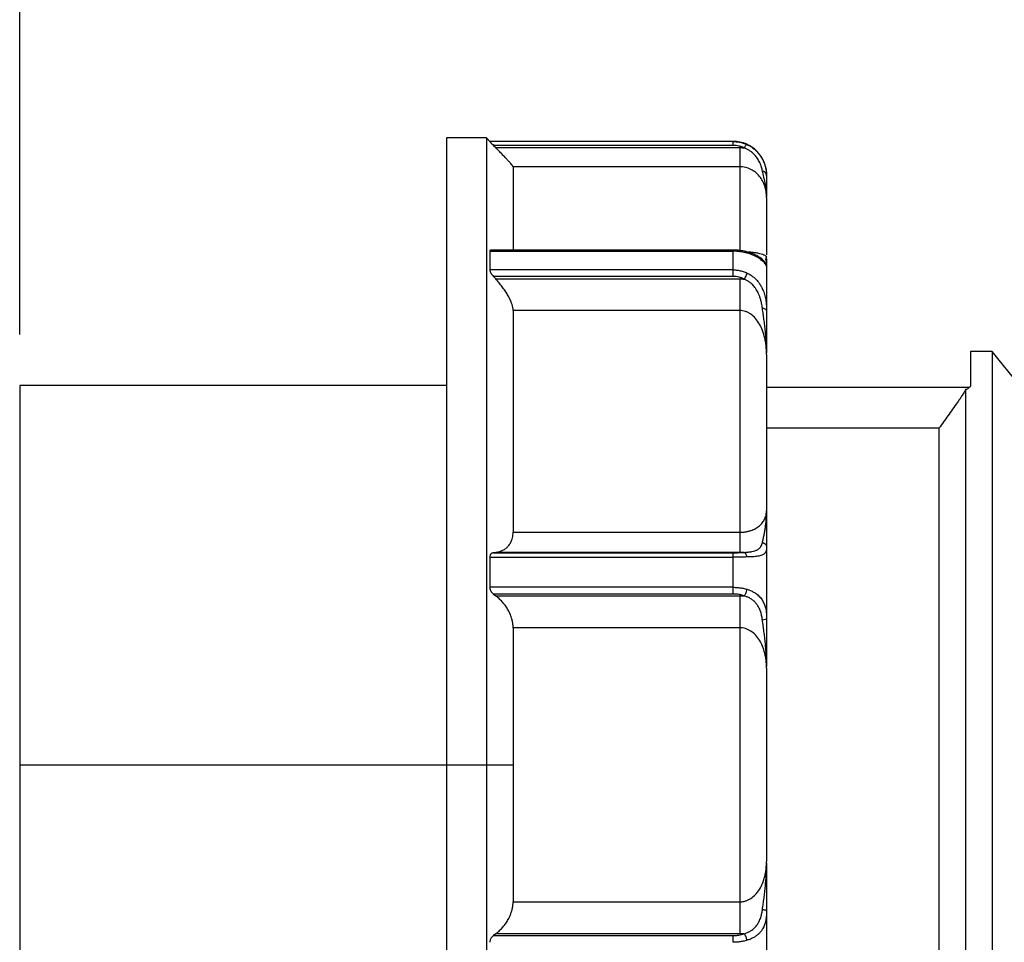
# Model space of a CAD drawing. Header units: inches. Extents: x 0 to 33, y 0 to 25.5.
# Tile 10 of 19: x 13.7 to 16.6, y 13.2 to 15.9. Entities that reach past the tile are written whole.
import ezdxf

# ---------------------------------------------------------------- set-up
doc = ezdxf.new("R2010")
doc.units = ezdxf.units.IN
doc.header["$LTSCALE"] = 3
doc.header["$MEASUREMENT"] = 0
doc.linetypes.add('SLD-Solid', pattern=[0])
doc.layers.add('DIMENSIONS', color=140, linetype='SLD-Solid', lineweight=25)
doc.styles.add('SLDTEXTSTYLE0', font='GOTHIC.TTF', dxfattribs={"width": 0.913})
doc.dimstyles.new('SLDDIMSTYLE1', dxfattribs={"dimtxt": 0.375, "dimasz": 0.45, "dimexe": 0, "dimexo": 0.0625, "dimgap": 0.09375, "dimtad": 0, "dimtih": 1, "dimtoh": 1, "dimrnd": 1e-09, "dimzin": 12, "dimdsep": 46, "dimtxsty": 'SLDTEXTSTYLE0', "dimsah": 1, "dimcen": 0.09, "dimadec": 0, "dimazin": 3, "dimtfac": 1, "dimtofl": 0, "dimtmove": 0, "dimatfit": 3, "dimfxl": 0, "dimfrac": 2, "dimtolj": 1, "dimtzin": 12, "dimarcsym": 0})
doc.dimstyles.new('SLDDIMSTYLE2', dxfattribs={"dimtxt": 0.375, "dimasz": 0.45, "dimexe": 0, "dimexo": 0.0625, "dimgap": 0.09375, "dimtad": 0, "dimtih": 1, "dimtoh": 1, "dimrnd": 1e-09, "dimzin": 4, "dimdsep": 46, "dimtxsty": 'SLDTEXTSTYLE0', "dimsah": 1, "dimcen": 0.09, "dimadec": 0, "dimazin": 1, "dimtfac": 1, "dimtofl": 0, "dimtmove": 0, "dimatfit": 3, "dimfxl": 0, "dimfrac": 2, "dimtolj": 1, "dimtzin": 12, "dimarcsym": 0})

# ---------------------------------------------------------------- blocks, each defined once
blk = doc.blocks.new('_D_1')
at = {"layer": 'DIMENSIONS'}
for p, q in [((13.7123, 14.954), (13.7123, 17.3455)), ((18.3001, 14.9521), (18.3001, 17.3455)), ((13.7123, 16.9705), (14.9396, 16.9705)), ((15.3827, 16.9676), (15.2685, 16.9676)), ((15.2685, 16.9676), (15.2685, 16.3723)), ((16.6296, 16.9676), (16.7439, 16.9676)), ((16.7439, 16.9676), (16.7439, 16.3723)), ((18.3001, 16.9705), (17.0728, 16.9705)), ((15.2685, 16.3723), (15.3827, 16.3723)), ((16.7439, 16.3723), (16.6296, 16.3723))]:
    blk.add_line(p, q, dxfattribs=at)
for points in [[(13.7123, 16.9705), (14.1623, 16.8805), (14.1623, 17.0605)], [(18.3001, 16.9705), (17.8501, 17.0605), (17.8501, 16.8805)]]:
    blk.add_solid(points, dxfattribs=at)
at = {"layer": 'DIMENSIONS', "char_height": 0.375, "attachment_point": 1, "style": 'SLDTEXTSTYLE0'}
for s, insert in [('4.59', (15.5213, 17.5228)), ('116.5', (15.3827, 16.8513))]:
    blk.add_mtext(s, dxfattribs=dict(at, insert=insert))
blk = doc.blocks.new('_D_2')
at = {"layer": 'DIMENSIONS'}
for p, q in [((13.7123, 14.954), (13.7123, 19.3575)), ((21.7135, 14.9406), (21.7135, 19.3575)), ((13.7123, 18.9825), (16.6463, 18.9825)), ((21.7135, 18.9825), (18.7795, 18.9825)), ((17.0894, 18.9796), (16.9752, 18.9796)), ((16.9752, 18.9796), (16.9752, 18.3843)), ((18.3363, 18.9796), (18.4506, 18.9796)), ((18.4506, 18.9796), (18.4506, 18.3843)), ((16.9752, 18.3843), (17.0894, 18.3843)), ((18.4506, 18.3843), (18.3363, 18.3843))]:
    blk.add_line(p, q, dxfattribs=at)
for points in [[(13.7123, 18.9825), (14.1623, 18.8925), (14.1623, 19.0725)], [(21.7135, 18.9825), (21.2635, 19.0725), (21.2635, 18.8925)]]:
    blk.add_solid(points, dxfattribs=at)
at = {"layer": 'DIMENSIONS', "char_height": 0.375, "attachment_point": 1, "style": 'SLDTEXTSTYLE0'}
for s, insert in [('8.00', (17.228, 19.5348)), ('203.2', (17.0894, 18.8633))]:
    blk.add_mtext(s, dxfattribs=dict(at, insert=insert))

msp = doc.modelspace()

# ---------------------------------------------------------------- linework, layer by layer
for p, q in [((15.0902, 15.5344), (14.9721, 15.5344)), ((14.9721, 15.5344), (14.9721, 13.684)), ((15.1001, 15.5245), (15.0902, 15.5344)), ((15.0902, 15.5344), (15.0902, 13.684)), ((15.8186, 15.5245), (15.1001, 15.5245)), ((15.1001, 15.5245), (15.1001, 15.5239)), ((15.8186, 15.5239), (15.1001, 15.5239)), ((15.1109, 15.5126), (15.1175, 15.5059)), ((15.8186, 15.5126), (15.1109, 15.5126)), ((15.1175, 15.5059), (15.8383, 15.5059)), ((15.169, 15.4494), (15.169, 15.2035)), ((15.8383, 15.4494), (15.169, 15.4494)), ((15.8186, 15.2035), (15.1035, 15.2035)), ((15.1001, 15.2001), (15.1001, 15.145)), ((15.1001, 15.2001), (15.8186, 15.2001)), ((15.8994, 15.1756), (15.9055, 15.1714)), ((15.8186, 15.145), (15.1001, 15.145)), ((15.1109, 15.1256), (15.1175, 15.1184)), ((15.8186, 15.1256), (15.1109, 15.1256)), ((15.1175, 15.1184), (15.8383, 15.1184)), ((15.169, 15.0251), (15.169, 14.3705)), ((15.8383, 15.0251), (15.169, 15.0251)), ((16.5835, 14.9044), (16.5194, 14.9044)), ((16.5194, 14.9044), (16.5194, 14.8051)), ((16.6623, 14.806), (16.5835, 14.9044)), ((16.5835, 14.9044), (16.5835, 12.7076)), ((14.9721, 14.804), (13.7123, 14.804)), ((13.7123, 14.804), (13.7123, 13.684)), ((16.5159, 14.7981), (15.917, 14.7981)), ((16.5048, 14.7915), (16.5048, 12.7076)), ((16.4261, 14.6774), (15.917, 14.6774)), ((16.4261, 14.6774), (16.4261, 12.718)), ((15.917, 14.434), (15.917, 14.4309)), ((15.917, 14.434), (15.917, 14.4309)), ((15.169, 14.3705), (15.8383, 14.3705)), ((15.1175, 14.311), (15.1109, 14.3101)), ((15.1109, 14.3101), (15.8186, 14.3101)), ((15.8383, 14.311), (15.1175, 14.311)), ((15.1001, 14.2971), (15.1001, 14.208)), ((15.1001, 14.2971), (15.8186, 14.2971)), ((15.8186, 14.208), (15.1001, 14.208)), ((15.1109, 14.188), (15.1175, 14.183)), ((15.8186, 14.188), (15.1109, 14.188)), ((15.1175, 14.183), (15.8383, 14.183)), ((15.169, 14.0885), (15.169, 13.684)), ((15.8383, 14.0885), (15.169, 14.0885)), ((13.7123, 13.684), (13.7123, 12.5701)), ((13.7123, 13.684), (14.9721, 13.684)), ((14.9721, 13.684), (14.9721, 11.8336)), ((14.9721, 13.684), (15.0902, 13.684)), ((15.0902, 13.684), (15.0902, 11.8336)), ((15.0902, 13.684), (15.169, 13.684)), ((15.169, 13.684), (15.169, 13.2794)), ((15.169, 13.2794), (15.8383, 13.2794)), ((15.1175, 13.185), (15.1109, 13.1799)), ((15.1109, 13.1799), (15.8186, 13.1799)), ((15.8383, 13.185), (15.1175, 13.185))]:
    msp.add_line(p, q)
msp.add_arc((15.8186, 15.4261), 0.0984, 0, 90)
for points, knots in [([(15.1001, 15.5239), (15.1001, 15.5239), (15.1001, 15.5238), (15.1005, 15.5234), (15.1011, 15.5227), (15.1019, 15.5218), (15.1035, 15.5202), (15.1064, 15.5172), (15.1093, 15.5142), (15.1109, 15.5126)], [0, 0, 0, 0, 0.086108, 0.174093, 0.264904, 0.359403, 0.458357, 0.704711, 1, 1, 1, 1]), ([(15.8186, 15.5239), (15.8206, 15.5239), (15.8245, 15.5238), (15.8305, 15.5232), (15.8364, 15.5223), (15.8423, 15.5211), (15.8481, 15.5194), (15.8538, 15.5174), (15.8575, 15.5158), (15.8594, 15.515)], [0, 0, 0, 0, 0.140849, 0.282232, 0.424231, 0.566928, 0.710404, 0.854736, 1, 1, 1, 1]), ([(15.8186, 15.5126), (15.8186, 15.5159), (15.8186, 15.5187), (15.8186, 15.5227), (15.8186, 15.5238), (15.8186, 15.5239)], [0, 0, 0, 0, 0.5, 0.5, 1, 1, 1, 1]), ([(15.169, 15.4494), (15.169, 15.4496), (15.1689, 15.4499), (15.1685, 15.4506), (15.1679, 15.4516), (15.1671, 15.4528), (15.1659, 15.4543), (15.1638, 15.4569), (15.1597, 15.4617), (15.153, 15.469), (15.1452, 15.4773), (15.1367, 15.4862), (15.1274, 15.4958), (15.1208, 15.5025), (15.1175, 15.5059)], [0, 0, 0, 0, 0.040421, 0.08086, 0.121534, 0.162656, 0.204435, 0.247066, 0.369815, 0.500418, 0.620601, 0.746326, 0.87103, 1, 1, 1, 1]), ([(15.8512, 15.5054), (15.8499, 15.506), (15.8474, 15.5071), (15.8435, 15.5085), (15.8395, 15.5097), (15.834, 15.5111), (15.827, 15.5123), (15.8214, 15.5125), (15.8186, 15.5126)], [0, 0, 0, 0, 0.124543, 0.249146, 0.374229, 0.500207, 0.750868, 1, 1, 1, 1]), ([(15.8383, 15.5059), (15.8404, 15.5059), (15.8447, 15.5058), (15.849, 15.5055), (15.8512, 15.5054)], [0, 0, 0, 0, 0.497772, 1, 1, 1, 1]), ([(15.8383, 15.5059), (15.8383, 15.4925), (15.8383, 15.4646), (15.8383, 15.4511), (15.8383, 15.4494)], [0, 0, 0, 0, 0.428571, 1, 1, 1, 1]), ([(15.8594, 15.515), (15.8588, 15.5152), (15.8566, 15.5139), (15.8532, 15.5089), (15.8512, 15.5054)], [0, 0, 0, 0, 0.428571, 1, 1, 1, 1]), ([(15.905, 15.4374), (15.9046, 15.439), (15.9039, 15.4424), (15.9023, 15.4483), (15.9, 15.455), (15.8964, 15.4637), (15.8908, 15.4736), (15.883, 15.4836), (15.8749, 15.4914), (15.8669, 15.4973), (15.8593, 15.5019), (15.8539, 15.5042), (15.8512, 15.5054)], [0, 0, 0, 0, 0.071992, 0.153893, 0.24597, 0.344728, 0.493496, 0.627166, 0.744468, 0.832229, 0.917403, 1, 1, 1, 1]), ([(15.8594, 15.515), (15.8611, 15.5141), (15.8647, 15.5124), (15.8698, 15.5095), (15.8746, 15.5063), (15.8791, 15.5029), (15.8834, 15.4994), (15.8874, 15.4956), (15.8911, 15.4917), (15.8945, 15.4877), (15.8977, 15.4836), (15.9006, 15.4794), (15.9032, 15.4751), (15.9071, 15.468), (15.9114, 15.4578), (15.9146, 15.4465), (15.9162, 15.4371), (15.9169, 15.4295), (15.917, 15.4249), (15.917, 15.4226)], [0, 0, 0, 0, 0.045431, 0.0903412, 0.1347643, 0.1787345, 0.2222868, 0.2654566, 0.3082799, 0.3507931, 0.3930327, 0.4350358, 0.4768395, 0.5184812, 0.641556, 0.7643944, 0.8443414, 0.9227653, 1, 1, 1, 1]), ([(15.8383, 15.4494), (15.8383, 15.438), (15.8383, 15.4109), (15.8383, 15.3269), (15.8383, 15.2699), (15.8383, 15.1994)], [0, 0, 0, 0, 0.5, 0.5, 1, 1, 1, 1]), ([(15.917, 15.3592), (15.917, 15.3612), (15.9169, 15.3653), (15.9164, 15.3712), (15.9156, 15.3769), (15.9146, 15.3822), (15.9134, 15.3873), (15.9108, 15.3959), (15.906, 15.4074), (15.8968, 15.4212), (15.8854, 15.4329), (15.8734, 15.4407), (15.8631, 15.4452), (15.8549, 15.4476), (15.8466, 15.4491), (15.841, 15.4493), (15.8383, 15.4494)], [0, 0, 0, 0, 0.0546672, 0.1068686, 0.1565923, 0.2038281, 0.2485673, 0.2908035, 0.4331818, 0.5585349, 0.6836704, 0.7937093, 0.8482209, 0.9003065, 0.9506457, 1, 1, 1, 1]), ([(15.917, 15.3592), (15.917, 15.3622), (15.9169, 15.368), (15.9164, 15.3763), (15.9156, 15.3839), (15.9147, 15.3909), (15.9134, 15.3987), (15.9117, 15.4073), (15.9095, 15.4171), (15.9073, 15.4268), (15.9057, 15.4339), (15.905, 15.4374)], [0, 0, 0, 0, 0.1209756, 0.2320626, 0.333626, 0.4261169, 0.5100378, 0.6400286, 0.7599177, 0.8820452, 1, 1, 1, 1]), ([(15.917, 15.4226), (15.917, 15.4262), (15.9143, 15.4324), (15.908, 15.4363), (15.905, 15.4374)], [0, 0, 0, 0, 0.571429, 1, 1, 1, 1]), ([(15.917, 15.4261), (15.917, 15.4261), (15.917, 15.426), (15.917, 15.4253), (15.917, 15.4242), (15.917, 15.4231), (15.917, 15.4226)], [0, 0, 0, 0, 0.249843, 0.499748, 0.74978, 1, 1, 1, 1]), ([(15.917, 15.4226), (15.917, 15.4141), (15.917, 15.3969), (15.917, 15.3787), (15.917, 15.3672), (15.917, 15.3618)], [0, 0, 0, 0, 0.3417829, 0.6895803, 1, 1, 1, 1]), ([(15.917, 15.3592), (15.917, 15.3478), (15.917, 15.3251), (15.917, 15.2677), (15.917, 15.2147), (15.917, 15.1894)], [0, 0, 0, 0, 0.342757, 0.685514, 1, 1, 1, 1]), ([(15.1035, 15.2035), (15.1035, 15.2035), (15.1023, 15.2037), (15.1012, 15.2031), (15.1002, 15.2016), (15.1001, 15.2006), (15.1001, 15.2001)], [0, 0, 0, 0, 0.006592, 0.523371, 0.765782, 1, 1, 1, 1]), ([(15.8186, 15.2001), (15.8186, 15.2009), (15.8186, 15.2027), (15.8186, 15.2037), (15.8186, 15.2035), (15.8186, 15.2034)], [0, 0, 0, 0, 0.46002, 0.92004, 1, 1, 1, 1]), ([(15.856, 15.1991), (15.85, 15.2004), (15.838, 15.2029), (15.8251, 15.2033), (15.8186, 15.2035)], [0, 0, 0, 0, 0.50017, 1, 1, 1, 1]), ([(15.8594, 15.1948), (15.8575, 15.1953), (15.8538, 15.1962), (15.8481, 15.1974), (15.8423, 15.1984), (15.8364, 15.1991), (15.8305, 15.1997), (15.8245, 15.2), (15.8206, 15.2), (15.8186, 15.2001)], [0, 0, 0, 0, 0.145264, 0.289596, 0.433072, 0.575769, 0.717768, 0.859151, 1, 1, 1, 1]), ([(15.8594, 15.1948), (15.8588, 15.1968), (15.8571, 15.1993), (15.8548, 15.1993), (15.8537, 15.1989)], [0.25, 0.25, 0.25, 0.25, 0.6785714, 1, 1, 1, 1]), ([(15.9117, 15.1689), (15.9117, 15.1689), (15.9121, 15.1685), (15.9102, 15.1707), (15.9048, 15.1761), (15.8918, 15.1855), (15.874, 15.1939), (15.8621, 15.1973), (15.8559, 15.1991)], [0, 0, 0, 0, 0.003599, 0.130093, 0.338808, 0.639713, 0.815824, 1, 1, 1, 1]), ([(15.8567, 15.1989), (15.8615, 15.1986), (15.8719, 15.1979), (15.8853, 15.1961), (15.9012, 15.193), (15.9144, 15.1883), (15.9161, 15.1847), (15.917, 15.1828)], [0, 0, 0, 0, 0.104645, 0.229069, 0.370326, 0.671348, 1, 1, 1, 1]), ([(15.917, 15.1555), (15.917, 15.1557), (15.917, 15.1561), (15.9167, 15.157), (15.9163, 15.1581), (15.9156, 15.1595), (15.9143, 15.1618), (15.9115, 15.1656), (15.9065, 15.1707), (15.9007, 15.1755), (15.8947, 15.1797), (15.8875, 15.1839), (15.8792, 15.1879), (15.8699, 15.1917), (15.8629, 15.1937), (15.8594, 15.1948)], [0, 0, 0, 0, 0.046231, 0.0928, 0.139781, 0.187245, 0.235261, 0.357783, 0.480752, 0.564288, 0.648633, 0.734087, 0.820943, 0.909488, 1, 1, 1, 1]), ([(15.9134, 15.1761), (15.9134, 15.1761), (15.9157, 15.1768), (15.9159, 15.1789), (15.9161, 15.181)], [0, 0, 0, 0, 0.018859, 1, 1, 1, 1]), ([(15.9147, 15.1722), (15.9154, 15.1721), (15.9183, 15.1715), (15.9168, 15.1795), (15.9157, 15.1857)], [0, 0, 0, 0, 0.231049, 1, 1, 1, 1]), ([(15.917, 15.1781), (15.917, 15.1734), (15.917, 15.1623), (15.917, 15.158), (15.917, 15.1555)], [0, 0, 0, 0, 0.422497, 1, 1, 1, 1]), ([(15.1001, 15.145), (15.1001, 15.1445), (15.1001, 15.1436), (15.1005, 15.142), (15.1011, 15.1403), (15.1019, 15.1383), (15.1035, 15.1353), (15.1064, 15.1309), (15.1093, 15.1275), (15.1109, 15.1256)], [0, 0, 0, 0, 0.086108, 0.174093, 0.264904, 0.359403, 0.458357, 0.704711, 1, 1, 1, 1]), ([(15.8186, 15.145), (15.8206, 15.1449), (15.8245, 15.1449), (15.8305, 15.1443), (15.8364, 15.1434), (15.8423, 15.142), (15.8481, 15.1403), (15.8538, 15.1383), (15.8575, 15.1366), (15.8594, 15.1358)], [0, 0, 0, 0, 0.140849, 0.282232, 0.424231, 0.566928, 0.710404, 0.854736, 1, 1, 1, 1]), ([(15.8186, 15.1256), (15.8186, 15.1292), (15.8186, 15.1329), (15.8186, 15.1397), (15.8186, 15.1428), (15.8186, 15.145)], [0, 0, 0, 0, 0.5, 0.5, 1, 1, 1, 1]), ([(15.917, 15.1555), (15.9168, 15.1574), (15.9165, 15.1612), (15.9142, 15.1661), (15.9118, 15.1685), (15.9108, 15.1696)], [0, 0, 0, 0, 0.36257, 0.724785, 1, 1, 1, 1]), ([(15.917, 15.1555), (15.917, 15.151), (15.917, 15.1422), (15.917, 15.1286), (15.917, 15.1148), (15.917, 15.1006), (15.917, 15.0862), (15.917, 15.0715), (15.917, 15.0565), (15.917, 15.0412), (15.917, 15.0308), (15.917, 15.0256)], [0, 0, 0, 0, 0.111214, 0.222351, 0.333433, 0.444481, 0.555519, 0.666567, 0.777649, 0.888786, 1, 1, 1, 1]), ([(15.169, 15.0251), (15.169, 15.0261), (15.1689, 15.0283), (15.1685, 15.0316), (15.1679, 15.0352), (15.1671, 15.0389), (15.1659, 15.0427), (15.1638, 15.0493), (15.1597, 15.0589), (15.153, 15.0713), (15.1452, 15.0836), (15.1367, 15.0954), (15.1274, 15.1072), (15.1208, 15.1146), (15.1175, 15.1184)], [0, 0, 0, 0, 0.040421, 0.08086, 0.121534, 0.162656, 0.204435, 0.247066, 0.369815, 0.500418, 0.620601, 0.746326, 0.87103, 1, 1, 1, 1]), ([(15.8512, 15.1178), (15.8499, 15.1184), (15.8474, 15.1197), (15.8435, 15.1212), (15.8395, 15.1225), (15.834, 15.124), (15.827, 15.1253), (15.8214, 15.1255), (15.8186, 15.1256)], [0, 0, 0, 0, 0.124544, 0.249147, 0.37423, 0.500207, 0.750867, 1, 1, 1, 1]), ([(15.8383, 15.1184), (15.8383, 15.1039), (15.8383, 15.0685), (15.8383, 15.038), (15.8383, 15.0251)], [0, 0, 0, 0, 0.428571, 1, 1, 1, 1]), ([(15.8383, 15.1184), (15.8404, 15.1183), (15.8447, 15.1183), (15.849, 15.118), (15.8512, 15.1178)], [0, 0, 0, 0, 0.4977705, 1, 1, 1, 1]), ([(15.8594, 15.1358), (15.8588, 15.1341), (15.8566, 15.1287), (15.8532, 15.1216), (15.8512, 15.1178)], [0, 0, 0, 0, 0.428571, 1, 1, 1, 1]), ([(15.905, 15.0314), (15.9046, 15.0339), (15.9039, 15.0392), (15.9023, 15.0477), (15.9, 15.0571), (15.8964, 15.0686), (15.8908, 15.0812), (15.883, 15.0932), (15.8749, 15.1023), (15.8669, 15.109), (15.8593, 15.114), (15.8539, 15.1166), (15.8512, 15.1178)], [0, 0, 0, 0, 0.071985, 0.153885, 0.24597, 0.344728, 0.493496, 0.627164, 0.744468, 0.832229, 0.917402, 1, 1, 1, 1]), ([(15.8594, 15.1358), (15.8611, 15.1349), (15.8647, 15.1331), (15.8698, 15.1301), (15.8746, 15.1268), (15.8791, 15.1232), (15.8834, 15.1194), (15.8874, 15.1154), (15.8911, 15.1112), (15.8945, 15.1068), (15.8977, 15.1022), (15.9006, 15.0975), (15.9032, 15.0926), (15.9071, 15.0844), (15.9114, 15.0724), (15.9146, 15.0583), (15.9162, 15.046), (15.9169, 15.0357), (15.917, 15.029), (15.917, 15.0256)], [0, 0, 0, 0, 0.0454304, 0.0903402, 0.1347628, 0.1787327, 0.2222849, 0.2654546, 0.3082779, 0.3507912, 0.3930311, 0.4350345, 0.4768387, 0.518481, 0.6415563, 0.7643945, 0.8443418, 0.9227657, 1, 1, 1, 1]), ([(15.917, 14.8956), (15.917, 14.9011), (15.9169, 14.9115), (15.9164, 14.9265), (15.9156, 14.9402), (15.9147, 14.9527), (15.9134, 14.9665), (15.9117, 14.9815), (15.9095, 14.9984), (15.9073, 15.0148), (15.9057, 15.0259), (15.905, 15.0314)], [0, 0, 0, 0, 0.12097, 0.232056, 0.33362, 0.426113, 0.510038, 0.640029, 0.759918, 0.882043, 1, 1, 1, 1]), ([(15.917, 15.0256), (15.917, 15.027), (15.9143, 15.0295), (15.908, 15.031), (15.905, 15.0314)], [0, 0, 0, 0, 0.571429, 1, 1, 1, 1]), ([(15.8383, 15.0251), (15.8383, 14.9362), (15.8383, 14.8354), (15.8383, 14.6153), (15.8383, 14.4959), (15.8383, 14.3705)], [0, 0, 0, 0, 0.5, 0.5, 1, 1, 1, 1]), ([(15.917, 14.8956), (15.917, 14.8986), (15.9169, 14.9045), (15.9164, 14.9131), (15.9156, 14.9213), (15.9146, 14.929), (15.9134, 14.9363), (15.9108, 14.9487), (15.906, 14.9652), (15.8968, 14.985), (15.8854, 15.0016), (15.8734, 15.0127), (15.8631, 15.0191), (15.8549, 15.0225), (15.8466, 15.0247), (15.841, 15.025), (15.8383, 15.0251)], [0, 0, 0, 0, 0.054667, 0.106868, 0.156592, 0.203828, 0.248568, 0.290805, 0.433183, 0.558536, 0.683671, 0.79371, 0.848222, 0.900307, 0.950646, 1, 1, 1, 1]), ([(15.917, 15.0256), (15.917, 15.0107), (15.917, 14.9805), (15.917, 14.9398), (15.917, 14.9132), (15.917, 14.9004)], [0, 0, 0, 0, 0.3387825, 0.6835259, 1, 1, 1, 1]), ([(15.917, 14.8956), (15.917, 14.8895), (15.917, 14.8773), (15.917, 14.8587), (15.917, 14.8398), (15.917, 14.8206), (15.917, 14.8012), (15.917, 14.7815), (15.917, 14.7615), (15.917, 14.7413), (15.917, 14.7208), (15.917, 14.7001), (15.917, 14.6732), (15.917, 14.6401), (15.917, 14.6003), (15.917, 14.5598), (15.917, 14.5186), (15.917, 14.4767), (15.917, 14.4482), (15.917, 14.434)], [0, 0, 0, 0, 0.0455332, 0.0910183, 0.1364663, 0.1818879, 0.2272938, 0.2726949, 0.3181019, 0.3635258, 0.4089772, 0.4544669, 0.5000057, 0.5834442, 0.6667516, 0.7499943, 0.8332389, 0.916552, 1, 1, 1, 1]), ([(16.5194, 14.8051), (16.5193, 14.8046), (16.5193, 14.8036), (16.5188, 14.8021), (16.5181, 14.8006), (16.517, 14.7991), (16.5153, 14.7974), (16.5128, 14.7954), (16.5092, 14.7933), (16.5063, 14.7921), (16.5048, 14.7915)], [0, 0, 0, 0, 0.101866, 0.202408, 0.302298, 0.402222, 0.502865, 0.671671, 0.836213, 1, 1, 1, 1]), ([(16.5048, 14.7915), (16.5039, 14.7899), (16.5021, 14.7867), (16.4992, 14.7819), (16.4962, 14.777), (16.492, 14.7705), (16.4867, 14.7624), (16.4822, 14.7561), (16.48, 14.7529)], [0, 0, 0, 0, 0.123688, 0.248751, 0.375493, 0.504204, 0.754802, 1, 1, 1, 1]), ([(16.48, 14.7529), (16.4708, 14.7402), (16.4528, 14.715), (16.4349, 14.6898), (16.4261, 14.6774)], [0, 0, 0, 0, 0.507371, 1, 1, 1, 1]), ([(15.8383, 14.3705), (15.8396, 14.3705), (15.8424, 14.3706), (15.8465, 14.3708), (15.8506, 14.3712), (15.8547, 14.3718), (15.8588, 14.3725), (15.8628, 14.3734), (15.8668, 14.3745), (15.8745, 14.3769), (15.8853, 14.3817), (15.8968, 14.3897), (15.9059, 14.3994), (15.9115, 14.4086), (15.9148, 14.4174), (15.9166, 14.4254), (15.9169, 14.431), (15.917, 14.434)], [0, 0, 0, 0, 0.024459, 0.049093, 0.074002, 0.099283, 0.125028, 0.151325, 0.178255, 0.205891, 0.316075, 0.441167, 0.566132, 0.708436, 0.796174, 0.893385, 1, 1, 1, 1]), ([(15.905, 14.3408), (15.9054, 14.3424), (15.9061, 14.3456), (15.9072, 14.3507), (15.9084, 14.356), (15.9099, 14.3633), (15.9117, 14.3728), (15.9141, 14.3878), (15.9165, 14.4084), (15.9168, 14.4249), (15.917, 14.434)], [0, 0, 0, 0, 0.05854, 0.117959, 0.178412, 0.240113, 0.359579, 0.490002, 0.717667, 1, 1, 1, 1]), ([(15.917, 14.4304), (15.917, 14.4123), (15.917, 14.3749), (15.917, 14.3428), (15.917, 14.3263)], [0, 0, 0, 0, 0.4840052, 1, 1, 1, 1]), ([(15.1175, 14.311), (15.1192, 14.3112), (15.1225, 14.3118), (15.1274, 14.313), (15.1321, 14.3145), (15.1381, 14.317), (15.1452, 14.321), (15.153, 14.3275), (15.1597, 14.3357), (15.1643, 14.3447), (15.1671, 14.3536), (15.1687, 14.3618), (15.1689, 14.3676), (15.169, 14.3705)], [0, 0, 0, 0, 0.065113, 0.129007, 0.191838, 0.253768, 0.379485, 0.499693, 0.630288, 0.75306, 0.837425, 0.919178, 1, 1, 1, 1]), ([(15.8383, 14.3705), (15.8383, 14.3524), (15.8383, 14.3248), (15.8383, 14.3128), (15.8383, 14.311)], [0, 0, 0, 0, 0.571429, 1, 1, 1, 1]), ([(15.8512, 14.311), (15.8528, 14.3111), (15.8561, 14.3113), (15.8607, 14.3117), (15.8653, 14.3122), (15.8698, 14.3128), (15.8758, 14.3138), (15.883, 14.3156), (15.8898, 14.3185), (15.8957, 14.3225), (15.9001, 14.3276), (15.9032, 14.334), (15.9044, 14.3387), (15.905, 14.3408)], [0, 0, 0, 0, 0.049285, 0.099537, 0.15076, 0.202959, 0.256146, 0.373582, 0.507472, 0.601044, 0.754514, 0.890754, 1, 1, 1, 1]), ([(15.905, 14.3408), (15.909, 14.3394), (15.915, 14.3351), (15.917, 14.3289), (15.917, 14.3263)], [0, 0, 0, 0, 0.571429, 1, 1, 1, 1]), ([(15.1109, 14.3101), (15.1101, 14.3099), (15.1086, 14.3097), (15.1066, 14.3088), (15.1049, 14.3078), (15.1038, 14.3067), (15.1025, 14.3054), (15.1013, 14.3035), (15.1003, 14.3005), (15.1001, 14.2982), (15.1001, 14.2971)], [0, 0, 0, 0, 0.141743, 0.272475, 0.392508, 0.502247, 0.542575, 0.704685, 0.85583, 1, 1, 1, 1]), ([(15.8186, 14.3101), (15.82, 14.3101), (15.8228, 14.3101), (15.827, 14.3101), (15.8312, 14.3102), (15.8367, 14.3104), (15.8435, 14.3106), (15.8486, 14.3109), (15.8512, 14.311)], [0, 0, 0, 0, 0.123592, 0.247824, 0.373143, 0.499988, 0.749512, 1, 1, 1, 1]), ([(15.8186, 14.2971), (15.8186, 14.3005), (15.8186, 14.3036), (15.8186, 14.3082), (15.8186, 14.3096), (15.8186, 14.3101)], [0, 0, 0, 0, 0.5, 0.5, 1, 1, 1, 1]), ([(15.8512, 14.311), (15.849, 14.311), (15.8447, 14.311), (15.8404, 14.311), (15.8383, 14.311)], [0, 0, 0, 0, 0.502037, 1, 1, 1, 1]), ([(15.8594, 14.2975), (15.8588, 14.3006), (15.8566, 14.3072), (15.8532, 14.3106), (15.8512, 14.311)], [0, 0, 0, 0, 0.428571, 1, 1, 1, 1]), ([(15.917, 14.3263), (15.917, 14.3252), (15.917, 14.3232), (15.9167, 14.3203), (15.9163, 14.3177), (15.9156, 14.3152), (15.9143, 14.3116), (15.9115, 14.3076), (15.9065, 14.3041), (15.9007, 14.3019), (15.8947, 14.3003), (15.8875, 14.2991), (15.8792, 14.2983), (15.8699, 14.2978), (15.8629, 14.2976), (15.8594, 14.2975)], [0, 0, 0, 0, 0.046231, 0.0928, 0.139781, 0.187245, 0.235261, 0.357783, 0.480752, 0.564288, 0.648634, 0.734088, 0.820944, 0.909488, 1, 1, 1, 1]), ([(15.917, 14.3263), (15.917, 14.3186), (15.917, 14.3034), (15.917, 14.2804), (15.917, 14.2572), (15.917, 14.234), (15.917, 14.2106), (15.917, 14.1872), (15.917, 14.1636), (15.917, 14.14), (15.917, 14.1241), (15.917, 14.1162)], [0, 0, 0, 0, 0.1112143, 0.2223512, 0.3334328, 0.4444813, 0.5555187, 0.6665672, 0.7776488, 0.8887857, 1, 1, 1, 1]), ([(15.8594, 14.2975), (15.8575, 14.2975), (15.8538, 14.2974), (15.8481, 14.2973), (15.8423, 14.2972), (15.8364, 14.2972), (15.8305, 14.2971), (15.8245, 14.2971), (15.8206, 14.2971), (15.8186, 14.2971)], [0, 0, 0, 0, 0.145264, 0.289596, 0.433072, 0.575769, 0.717768, 0.859151, 1, 1, 1, 1]), ([(15.1001, 14.208), (15.1001, 14.2073), (15.1001, 14.2059), (15.1005, 14.2037), (15.1011, 14.2015), (15.1019, 14.1993), (15.1035, 14.1961), (15.1064, 14.1919), (15.1093, 14.1894), (15.1109, 14.188)], [0, 0, 0, 0, 0.086108, 0.174093, 0.264904, 0.359403, 0.458357, 0.704711, 1, 1, 1, 1]), ([(15.8186, 14.208), (15.8206, 14.208), (15.8245, 14.2079), (15.8305, 14.2075), (15.8364, 14.2069), (15.8423, 14.2061), (15.8481, 14.205), (15.8538, 14.2037), (15.8575, 14.2026), (15.8594, 14.2021)], [0, 0, 0, 0, 0.140849, 0.282232, 0.424231, 0.566928, 0.710404, 0.854736, 1, 1, 1, 1]), ([(15.8186, 14.188), (15.8186, 14.1905), (15.8186, 14.1937), (15.8186, 14.2007), (15.8186, 14.2045), (15.8186, 14.208)], [0, 0, 0, 0, 0.5, 0.5, 1, 1, 1, 1]), ([(15.8512, 14.1826), (15.8499, 14.183), (15.8474, 14.1839), (15.8435, 14.1849), (15.8395, 14.1859), (15.834, 14.1869), (15.827, 14.1878), (15.8214, 14.1879), (15.8186, 14.188)], [0, 0, 0, 0, 0.1245434, 0.2491467, 0.3742296, 0.5002069, 0.750867, 1, 1, 1, 1]), ([(15.8512, 14.1826), (15.8527, 14.1846), (15.8561, 14.1905), (15.8586, 14.1981), (15.8594, 14.2021)], [0, 0, 0, 0, 0.428571, 1, 1, 1, 1]), ([(15.8594, 14.2021), (15.8611, 14.2015), (15.8646, 14.2004), (15.8696, 14.1984), (15.8743, 14.1963), (15.8788, 14.1939), (15.8831, 14.1913), (15.8898, 14.1867), (15.8979, 14.1795), (15.9058, 14.1687), (15.9114, 14.1567), (15.9145, 14.1452), (15.9162, 14.1346), (15.9169, 14.1255), (15.917, 14.1193), (15.917, 14.1162)], [0, 0, 0, 0, 0.044412, 0.088528, 0.132382, 0.176005, 0.219431, 0.262693, 0.392863, 0.51814, 0.64067, 0.763702, 0.844718, 0.923367, 1, 1, 1, 1]), ([(15.169, 14.0885), (15.169, 14.0901), (15.1689, 14.0932), (15.1685, 14.0979), (15.1679, 14.1026), (15.1671, 14.1074), (15.1659, 14.1122), (15.1638, 14.1201), (15.1597, 14.131), (15.153, 14.1436), (15.1452, 14.1553), (15.1367, 14.1655), (15.1274, 14.175), (15.1208, 14.1803), (15.1175, 14.183)], [0, 0, 0, 0, 0.040421, 0.08086, 0.121534, 0.162656, 0.204435, 0.247066, 0.369815, 0.500418, 0.620601, 0.746326, 0.87103, 1, 1, 1, 1]), ([(15.8383, 14.183), (15.8383, 14.1729), (15.8383, 14.1436), (15.8383, 14.1077), (15.8383, 14.0885)], [0, 0, 0, 0, 0.428571, 1, 1, 1, 1]), ([(15.8383, 14.183), (15.8404, 14.1829), (15.8447, 14.1829), (15.849, 14.1827), (15.8512, 14.1826)], [0, 0, 0, 0, 0.49777, 1, 1, 1, 1]), ([(15.905, 14.1108), (15.9047, 14.1126), (15.9042, 14.1164), (15.9031, 14.1222), (15.9017, 14.1283), (15.9, 14.1343), (15.8981, 14.14), (15.8958, 14.1453), (15.8932, 14.1504), (15.8894, 14.1566), (15.884, 14.1633), (15.8767, 14.17), (15.8686, 14.1754), (15.8601, 14.1796), (15.8541, 14.1816), (15.8512, 14.1826)], [0, 0, 0, 0, 0.055441, 0.1149435, 0.1785924, 0.2465144, 0.308192, 0.3701859, 0.4322939, 0.4939206, 0.6057824, 0.712296, 0.8135467, 0.9094831, 1, 1, 1, 1]), ([(15.917, 14.1162), (15.917, 14.1149), (15.9143, 14.1126), (15.908, 14.1112), (15.905, 14.1108)], [0, 0, 0, 0, 0.571429, 1, 1, 1, 1]), ([(15.917, 13.9693), (15.917, 13.975), (15.9169, 13.9861), (15.9164, 14.002), (15.9156, 14.0166), (15.9147, 14.0298), (15.9134, 14.0443), (15.9117, 14.0601), (15.9095, 14.0776), (15.9073, 14.0944), (15.9057, 14.1054), (15.905, 14.1108)], [0, 0, 0, 0, 0.120969, 0.232056, 0.333624, 0.426123, 0.510054, 0.640044, 0.759931, 0.882052, 1, 1, 1, 1]), ([(15.917, 14.1162), (15.917, 14.1005), (15.917, 14.0689), (15.917, 14.0212), (15.917, 13.9896), (15.917, 13.9745)], [0, 0, 0, 0, 0.3376059, 0.6811743, 1, 1, 1, 1]), ([(15.8383, 14.0885), (15.8383, 13.9561), (15.8383, 13.82), (15.8383, 13.5479), (15.8383, 13.4119), (15.8383, 13.2794)], [0, 0, 0, 0, 0.5, 0.5, 1, 1, 1, 1]), ([(15.917, 13.9693), (15.917, 13.9721), (15.9169, 13.9775), (15.9164, 13.9855), (15.9156, 13.9931), (15.9146, 14.0003), (15.9134, 14.007), (15.9108, 14.0185), (15.906, 14.0337), (15.8968, 14.0519), (15.8854, 14.0671), (15.8734, 14.0772), (15.8631, 14.083), (15.8549, 14.0862), (15.8466, 14.0881), (15.841, 14.0884), (15.8383, 14.0885)], [0, 0, 0, 0, 0.054667, 0.106868, 0.156592, 0.203828, 0.248568, 0.290806, 0.433185, 0.558537, 0.683672, 0.793711, 0.848222, 0.900308, 0.950646, 1, 1, 1, 1]), ([(15.917, 13.9693), (15.917, 13.9607), (15.917, 13.9435), (15.917, 13.9177), (15.917, 13.8919), (15.917, 13.866), (15.917, 13.8401), (15.917, 13.8142), (15.917, 13.7882), (15.917, 13.7622), (15.917, 13.7361), (15.917, 13.7101), (15.917, 13.6767), (15.917, 13.6362), (15.917, 13.5884), (15.917, 13.5408), (15.917, 13.4933), (15.917, 13.4459), (15.917, 13.4144), (15.917, 13.3987)], [0, 0, 0, 0, 0.0455332, 0.0910183, 0.1364663, 0.1818879, 0.2272938, 0.2726949, 0.3181019, 0.3635258, 0.4089772, 0.4544669, 0.5000057, 0.5834442, 0.6667516, 0.7499943, 0.8332389, 0.916552, 1, 1, 1, 1]), ([(15.8383, 13.2794), (15.8397, 13.2795), (15.8424, 13.2795), (15.8466, 13.28), (15.8507, 13.2808), (15.8548, 13.2819), (15.8589, 13.2833), (15.8629, 13.285), (15.8669, 13.287), (15.8746, 13.2917), (15.8854, 13.3009), (15.8968, 13.3161), (15.906, 13.3343), (15.9115, 13.3517), (15.9148, 13.368), (15.9166, 13.3828), (15.9169, 13.3932), (15.917, 13.3987)], [0, 0, 0, 0, 0.024697, 0.049521, 0.074571, 0.099947, 0.125741, 0.152044, 0.178937, 0.206498, 0.316993, 0.441577, 0.566995, 0.709257, 0.796257, 0.893196, 1, 1, 1, 1]), ([(15.905, 13.2572), (15.9054, 13.2598), (15.9061, 13.2652), (15.9073, 13.2735), (15.9084, 13.2819), (15.9099, 13.2932), (15.9118, 13.3078), (15.9141, 13.3303), (15.9165, 13.3607), (15.9168, 13.3851), (15.917, 13.3987)], [0, 0, 0, 0, 0.058527, 0.1179788, 0.1785357, 0.2403869, 0.3603281, 0.4901567, 0.7157269, 1, 1, 1, 1]), ([(15.917, 13.3934), (15.917, 13.3704), (15.917, 13.3227), (15.917, 13.276), (15.917, 13.2517)], [0, 0, 0, 0, 0.4815327, 1, 1, 1, 1]), ([(15.1175, 13.185), (15.1192, 13.1863), (15.1225, 13.1889), (15.1274, 13.1932), (15.1321, 13.1978), (15.1381, 13.2041), (15.1452, 13.2127), (15.153, 13.2243), (15.1597, 13.237), (15.1643, 13.2494), (15.1671, 13.2604), (15.1687, 13.27), (15.1689, 13.2763), (15.169, 13.2794)], [0, 0, 0, 0, 0.065113, 0.129007, 0.191838, 0.253768, 0.379485, 0.499693, 0.630288, 0.75306, 0.837425, 0.919178, 1, 1, 1, 1]), ([(15.8383, 13.2794), (15.8383, 13.2602), (15.8383, 13.2243), (15.8383, 13.195), (15.8383, 13.185)], [0, 0, 0, 0, 0.571429, 1, 1, 1, 1]), ([(15.8512, 13.1853), (15.8528, 13.1858), (15.856, 13.1869), (15.8607, 13.1887), (15.8653, 13.1909), (15.8697, 13.1933), (15.8757, 13.1972), (15.8831, 13.2034), (15.8899, 13.2117), (15.8957, 13.2218), (15.9001, 13.233), (15.9032, 13.2454), (15.9045, 13.2536), (15.905, 13.2572)], [0, 0, 0, 0, 0.048713, 0.098702, 0.14994, 0.202403, 0.256076, 0.373653, 0.507391, 0.604286, 0.754498, 0.891138, 1, 1, 1, 1]), ([(15.905, 13.2571), (15.909, 13.2566), (15.915, 13.255), (15.917, 13.2527), (15.917, 13.2517)], [0, 0, 0, 0, 0.571429, 1, 1, 1, 1]), ([(15.917, 13.2517), (15.917, 13.2499), (15.917, 13.2461), (15.9167, 13.2406), (15.9163, 13.2351), (15.9156, 13.2297), (15.9143, 13.2217), (15.9115, 13.2113), (15.9065, 13.2007), (15.9007, 13.1922), (15.8947, 13.1855), (15.8875, 13.1794), (15.8792, 13.1741), (15.8699, 13.1694), (15.8629, 13.1671), (15.8594, 13.1659)], [0, 0, 0, 0, 0.046231, 0.092803, 0.139791, 0.187266, 0.235298, 0.357848, 0.480858, 0.564379, 0.648709, 0.734146, 0.820984, 0.909509, 1, 1, 1, 1]), ([(15.917, 13.2517), (15.917, 13.2438), (15.917, 13.228), (15.917, 13.2043), (15.917, 13.1807), (15.917, 13.1573), (15.917, 13.1339), (15.917, 13.1107), (15.917, 13.0876), (15.917, 13.0645), (15.917, 13.0493), (15.917, 13.0417)], [0, 0, 0, 0, 0.111214, 0.222351, 0.333433, 0.444481, 0.555519, 0.666567, 0.777649, 0.888786, 1, 1, 1, 1]), ([(15.1109, 13.1799), (15.1101, 13.1793), (15.1086, 13.1781), (15.1066, 13.176), (15.1049, 13.1738), (15.1038, 13.1721), (15.1025, 13.1699), (15.1013, 13.1672), (15.1003, 13.1635), (15.1001, 13.1611), (15.1001, 13.1599)], [0, 0, 0, 0, 0.141743, 0.272475, 0.392508, 0.502247, 0.542575, 0.704685, 0.85583, 1, 1, 1, 1]), ([(15.8186, 13.1799), (15.82, 13.18), (15.8228, 13.18), (15.827, 13.1803), (15.8312, 13.1807), (15.8367, 13.1815), (15.8435, 13.1829), (15.8486, 13.1845), (15.8512, 13.1853)], [0, 0, 0, 0, 0.123592, 0.247824, 0.373143, 0.499988, 0.749512, 1, 1, 1, 1]), ([(15.8186, 13.1599), (15.8186, 13.1634), (15.8186, 13.1672), (15.8186, 13.1742), (15.8186, 13.1775), (15.8186, 13.1799)], [0, 0, 0, 0, 0.5, 0.5, 1, 1, 1, 1]), ([(15.8512, 13.1853), (15.849, 13.1852), (15.8447, 13.185), (15.8404, 13.185), (15.8383, 13.185)], [0, 0, 0, 0, 0.501195, 1, 1, 1, 1]), ([(15.8594, 13.1659), (15.8588, 13.1688), (15.8566, 13.1762), (15.8532, 13.1827), (15.8512, 13.1853)], [0, 0, 0, 0, 0.428571, 1, 1, 1, 1]), ([(15.8594, 13.1659), (15.8575, 13.1653), (15.8538, 13.1643), (15.8481, 13.1629), (15.8423, 13.1618), (15.8364, 13.161), (15.8305, 13.1604), (15.8245, 13.16), (15.8206, 13.16), (15.8186, 13.1599)], [0, 0, 0, 0, 0.145264, 0.289596, 0.433072, 0.575769, 0.717768, 0.859151, 1, 1, 1, 1])]:
    msp.add_open_spline(points, degree=3, knots=knots)
for points in [[(15.8186, 15.145), (15.8186, 15.164), (15.8186, 15.1823), (15.8186, 15.2001)], [(15.8186, 14.208), (15.8186, 14.2379), (15.8186, 14.2676), (15.8186, 14.2971)]]:
    msp.add_open_spline(points, degree=3)

# ---------------------------------------------------------------- dimensions: what is measured, and where the dimension line sits
at = {"layer": 'DIMENSIONS'}
for base, p2, dimstyle, picture, middle in [((21.7135, 18.9825), (21.7135, 14.7906), 'SLDDIMSTYLE2', '_D_2', (17.7129, 18.9825)), ((18.3001, 16.9705), (18.3001, 14.8021), 'SLDDIMSTYLE1', '_D_1', (16.0062, 16.9705))]:
    dim = msp.add_linear_dim(base=base, p1=(13.7123, 14.804), p2=p2, angle=0, dimstyle=dimstyle, dxfattribs=at)
    dim.commit()
    dim.dimension.update_dxf_attribs({"geometry": picture, "text_midpoint": middle, "dimtype": 160})

doc.saveas('drawing.dxf')
